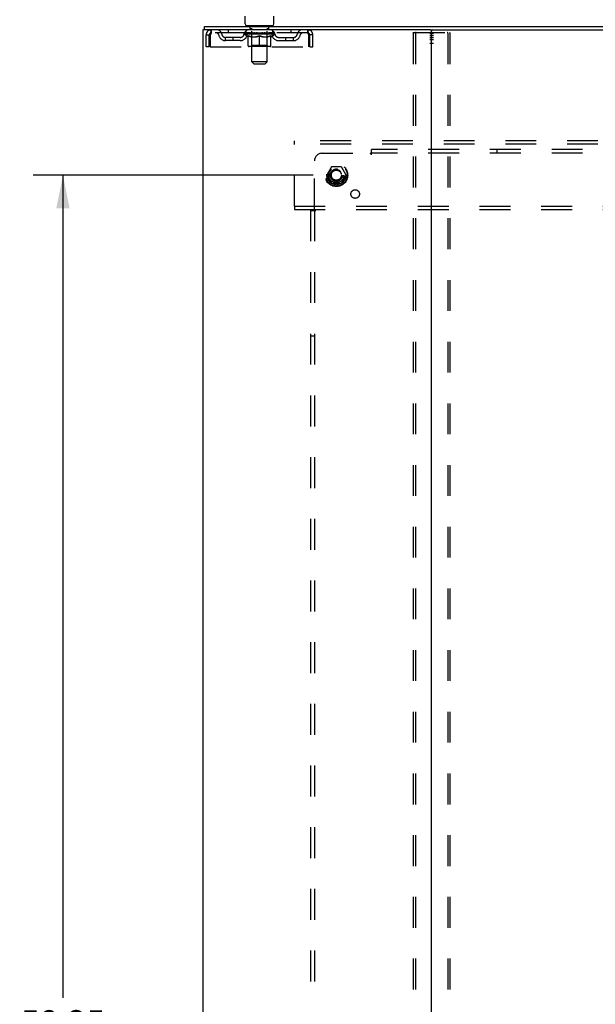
# Model space of a CAD drawing. Header units: inches. Extents: x 0 to 184, y 0 to 119.
# Tile 114 of 116: x 133 to 152, y 47 to 79. Entities that reach past the tile are written whole.
import ezdxf

# ---------------------------------------------------------------- set-up
doc = ezdxf.new("R2010")
doc.units = ezdxf.units.IN
doc.header["$LTSCALE"] = 10.121375
doc.header["$MEASUREMENT"] = 0
doc.linetypes.add('DOT', pattern=[0.2, 0.1, -0.1])
doc.linetypes.add('HIDDEN', pattern=[0.2, 0.1, -0.1])
doc.layers.get('0').update_dxf_attribs({"linetype": 'CONTINUOUS'})
for name, color, linetype in [('DEFAULT_2', 8, 'HIDDEN'), ('DIMENSIONS', 7, 'CONTINUOUS'), ('SUBPANEL', 7, 'CONTINUOUS'), ('WITNESSMARKS', 7, 'CONTINUOUS')]:
    doc.layers.add(name, color=color, linetype=linetype)
doc.styles.get("Standard").update_dxf_attribs({"font": 'arial.ttf'})
doc.dimstyles.new('DIMSTYLE_1', dxfattribs={"dimtxt": 0.811875, "dimasz": 1.0825, "dimexe": 0.09, "dimexo": 0.07, "dimgap": 0.0375, "dimtad": 0, "dimtih": 1, "dimtoh": 1, "dimzin": 4, "dimdsep": 46, "dimtxsty": 'Standard', "dimblk": '_FILLED', "dimblk1": '_FILLED', "dimblk2": '_FILLED', "dimcen": 0.09, "dimadec": 3, "dimazin": 1, "dimtfac": 1, "dimtdec": 3, "dimtofl": 0, "dimtmove": 0, "dimatfit": 3, "dimldrblk": '_FILLED', "dimfxl": 0, "dimtolj": 1, "dimtzin": 4, "dimarcsym": 0})

# ---------------------------------------------------------------- blocks, each defined once
blk = doc.blocks.new('_FILLED')
at = {"color": 0, "linetype": 'ByBlock'}
blk.add_solid([(0, 0), (-1, 0.2), (-1, -0.2)], dxfattribs=at)
blk = doc.blocks.new('*D4')
at = {"layer": 'DIMENSIONS', "color": 2, "linetype": 'Continuous'}
for p, q in [((142.552, 74.077), (133.365, 74.077)), ((134.339, 74.077), (134.339, 47.082)), ((134.339, 15.827), (134.339, 45.458)), ((142.552, 15.827), (133.365, 15.827))]:
    blk.add_line(p, q, dxfattribs=at)
at = {"layer": 'DIMENSIONS', "color": 2, "linetype": 'Continuous', "xscale": 1.0825, "yscale": 1.0825, "zscale": 1.0825}
for p, rotation in [((134.339, 74.077), 90), ((134.339, 15.827), 270)]:
    blk.add_blockref('_FILLED', p, dxfattribs=dict(at, rotation=rotation))
at = {"layer": 'DIMENSIONS', "color": 2, "linetype": 'Continuous', "insert": (134.339, 46.676), "char_height": 0.8119, "width": 2.83704, "attachment_point": 2, "line_spacing_factor": 0.9}
blk.add_mtext('58.25', dxfattribs=at)

msp = doc.modelspace()

# ---------------------------------------------------------------- linework, layer by layer
at = {"color": 7, "linetype": 'Continuous'}
for p, q in [((140.313, 79.042), (140.313, 79.291)), ((141.263, 79.042), (141.263, 79.291)), ((138.986, 78.848), (138.986, 78.952)), ((139.024, 78.848), (138.991, 78.848)), ((140.351, 78.982), (140.351, 78.952)), ((141.226, 78.982), (140.351, 78.982)), ((141.226, 78.982), (141.226, 78.952)), ((146.394, 78.848), (171.724, 78.848))]:
    msp.add_line(p, q, dxfattribs=at)
at = {"color": 3, "linetype": 'Continuous'}
for p, q in [((138.934, 78.848), (138.934, 11.056)), ((138.991, 78.848), (138.934, 78.848)), ((138.986, 78.952), (179.132, 78.952)), ((146.394, 78.848), (139.024, 78.848)), ((146.434, 11.096), (146.434, 78.808))]:
    msp.add_line(p, q, dxfattribs=at)
at = {"color": 7, "linetype": 'Continuous'}
for centre, radius, start, end in [((140.373, 79.042), 0.06, 180, 270), ((141.203, 79.042), 0.06, 270, 360), ((146.474, 78.808), 0.04, 90, 180)]:
    msp.add_arc(centre, radius, start, end, dxfattribs=at)
at = {"color": 3, "linetype": 'Continuous'}
msp.add_arc((146.394, 78.808), 0.04, 0, 90, dxfattribs=at)
at = {"layer": 'DEFAULT_2', "color": 8, "linetype": 'HIDDEN'}
for p, q in [((139.205, 78.848), (139.205, 78.744)), ((139.757, 78.848), (139.757, 78.744)), ((140.351, 78.744), (140.351, 78.848)), ((140.443, 78.982), (140.443, 78.952)), ((140.478, 78.892), (140.478, 78.972)), ((140.548, 78.882), (140.488, 78.882)), ((140.539, 77.792), (140.539, 78.872)), ((141.088, 78.882), (141.029, 78.882)), ((141.037, 77.792), (141.037, 78.872)), ((141.098, 78.892), (141.098, 78.972)), ((141.133, 78.982), (141.133, 78.952)), ((141.226, 78.744), (141.226, 78.848)), ((141.82, 78.848), (141.82, 78.744)), ((142.371, 78.744), (142.371, 78.848)), ((139.038, 78.285), (139.038, 78.681)), ((139.038, 78.681), (139.142, 78.681)), ((139.142, 78.285), (139.142, 78.681)), ((139.172, 78.681), (139.172, 78.285)), ((142.371, 78.744), (139.205, 78.744)), ((139.674, 78.493), (139.674, 78.597)), ((140.157, 78.597), (139.674, 78.597)), ((139.924, 78.493), (139.924, 78.597)), ((140.282, 78.706), (140.282, 78.744)), ((140.41, 78.617), (140.282, 78.706)), ((141.295, 78.706), (140.282, 78.706)), ((140.29, 78.738), (140.29, 78.744)), ((140.297, 78.736), (140.297, 78.738)), ((140.297, 78.736), (141.28, 78.736)), ((140.304, 78.736), (140.304, 78.738)), ((140.305, 78.736), (140.305, 78.738)), ((140.313, 78.738), (140.313, 78.744)), ((140.326, 78.736), (140.326, 78.738)), ((140.327, 78.736), (140.327, 78.738)), ((140.35, 78.738), (140.35, 78.744)), ((140.362, 78.736), (140.362, 78.738)), ((140.364, 78.736), (140.364, 78.738)), ((140.527, 78.738), (140.366, 78.738)), ((140.401, 78.738), (140.401, 78.744)), ((140.402, 78.736), (140.402, 78.738)), ((140.402, 78.736), (140.402, 78.738)), ((140.405, 78.736), (140.405, 78.738)), ((140.41, 78.736), (140.41, 78.738)), ((140.41, 78.617), (140.418, 78.617)), ((140.411, 78.736), (140.411, 78.738)), ((140.413, 78.736), (140.413, 78.738)), ((140.416, 78.736), (140.416, 78.739)), ((140.418, 78.327), (140.418, 78.652)), ((140.419, 78.736), (140.419, 78.738)), ((140.431, 78.736), (140.431, 78.738)), ((140.445, 78.736), (140.445, 78.738)), ((140.446, 78.736), (140.446, 78.74)), ((140.462, 78.736), (140.462, 78.738)), ((140.462, 78.736), (140.462, 78.738)), ((140.463, 78.738), (140.463, 78.744)), ((140.471, 78.736), (140.471, 78.738)), ((140.474, 78.736), (140.474, 78.738)), ((140.482, 78.736), (140.482, 78.738)), ((140.491, 78.736), (140.491, 78.741)), ((140.503, 78.736), (140.503, 78.738)), ((140.505, 78.736), (140.505, 78.738)), ((140.527, 78.736), (140.527, 78.738)), ((140.581, 78.738), (140.531, 78.738)), ((140.532, 78.617), (140.676, 78.617)), ((140.535, 78.738), (140.535, 78.744)), ((140.538, 78.329), (140.538, 78.704)), ((140.541, 78.736), (140.541, 78.738)), ((140.545, 78.736), (140.545, 78.738)), ((140.549, 78.736), (140.549, 78.742)), ((140.553, 78.736), (140.553, 78.738)), ((140.561, 78.736), (140.561, 78.738)), ((140.581, 78.736), (140.581, 78.738)), ((140.641, 78.738), (140.593, 78.738)), ((140.61, 78.736), (140.61, 78.738)), ((140.615, 78.738), (140.615, 78.744)), ((140.618, 78.736), (140.618, 78.738)), ((140.62, 78.736), (140.62, 78.743)), ((140.622, 78.736), (140.622, 78.738)), ((140.628, 78.736), (140.628, 78.738)), ((140.641, 78.736), (140.641, 78.738)), ((140.705, 78.738), (140.661, 78.738)), ((140.672, 78.736), (140.672, 78.738)), ((140.697, 78.738), (140.759, 78.742)), ((140.701, 78.738), (140.701, 78.744)), ((140.701, 78.743), (140.701, 78.744)), ((140.701, 78.738), (140.701, 78.743)), ((140.701, 78.736), (140.701, 78.738)), ((140.704, 78.736), (140.704, 78.738)), ((140.705, 78.736), (140.705, 78.738)), ((140.705, 78.736), (140.705, 78.738)), ((140.733, 78.738), (140.785, 78.738)), ((140.738, 78.736), (140.738, 78.738)), ((140.742, 78.738), (140.742, 78.741)), ((140.759, 78.738), (140.759, 78.742)), ((140.772, 78.736), (140.772, 78.738)), ((140.786, 78.738), (140.786, 78.738)), ((140.786, 78.736), (140.786, 78.738)), ((140.786, 78.736), (140.786, 78.738)), ((140.788, 78.738), (140.788, 78.744)), ((140.788, 78.744), (140.88, 78.738)), ((140.788, 78.297), (140.788, 78.652)), ((140.79, 78.736), (140.79, 78.738)), ((140.79, 78.738), (140.791, 78.738)), ((140.791, 78.736), (140.791, 78.738)), ((140.805, 78.736), (140.805, 78.738)), ((140.805, 78.738), (140.844, 78.738)), ((140.839, 78.736), (140.839, 78.738)), ((140.872, 78.736), (140.872, 78.738)), ((140.872, 78.736), (140.872, 78.738)), ((140.872, 78.738), (140.916, 78.738)), ((140.873, 78.736), (140.873, 78.738)), ((140.876, 78.738), (140.876, 78.744)), ((140.876, 78.743), (140.876, 78.744)), ((140.876, 78.738), (140.876, 78.743)), ((140.876, 78.736), (140.876, 78.738)), ((140.901, 78.617), (141.045, 78.617)), ((140.905, 78.736), (140.905, 78.738)), ((140.936, 78.736), (140.936, 78.738)), ((140.936, 78.738), (140.984, 78.738)), ((140.949, 78.736), (140.949, 78.738)), ((140.955, 78.736), (140.955, 78.738)), ((140.957, 78.736), (140.957, 78.743)), ((140.959, 78.736), (140.959, 78.738)), ((140.962, 78.738), (140.962, 78.744)), ((140.967, 78.736), (140.967, 78.738)), ((140.996, 78.736), (140.996, 78.738)), ((140.996, 78.738), (141.046, 78.738)), ((141.016, 78.736), (141.016, 78.738)), ((141.024, 78.736), (141.024, 78.738)), ((141.028, 78.736), (141.028, 78.742)), ((141.032, 78.736), (141.032, 78.738)), ((141.036, 78.736), (141.036, 78.738)), ((141.038, 78.329), (141.038, 78.704)), ((141.042, 78.738), (141.042, 78.744)), ((141.05, 78.736), (141.05, 78.738)), ((141.05, 78.738), (141.211, 78.738)), ((141.072, 78.736), (141.072, 78.738)), ((141.074, 78.736), (141.074, 78.738)), ((141.086, 78.736), (141.086, 78.741)), ((141.095, 78.736), (141.095, 78.738)), ((141.103, 78.736), (141.103, 78.738)), ((141.106, 78.736), (141.106, 78.738)), ((141.114, 78.738), (141.114, 78.744)), ((141.115, 78.736), (141.115, 78.738)), ((141.115, 78.736), (141.115, 78.738)), ((141.131, 78.736), (141.131, 78.74)), ((141.132, 78.736), (141.132, 78.738)), ((141.146, 78.736), (141.146, 78.738)), ((141.158, 78.736), (141.158, 78.738)), ((141.159, 78.327), (141.159, 78.652)), ((141.159, 78.617), (141.167, 78.617)), ((141.161, 78.736), (141.161, 78.739)), ((141.164, 78.736), (141.164, 78.738)), ((141.166, 78.736), (141.166, 78.738)), ((141.166, 78.736), (141.166, 78.738)), ((141.167, 78.617), (141.295, 78.706)), ((141.172, 78.736), (141.172, 78.738)), ((141.175, 78.736), (141.175, 78.738)), ((141.175, 78.736), (141.175, 78.738)), ((141.176, 78.738), (141.176, 78.744)), ((141.213, 78.736), (141.213, 78.738)), ((141.215, 78.736), (141.215, 78.738)), ((141.227, 78.738), (141.227, 78.744)), ((141.25, 78.736), (141.25, 78.738)), ((141.251, 78.736), (141.251, 78.738)), ((141.264, 78.738), (141.264, 78.744)), ((141.272, 78.736), (141.272, 78.738)), ((141.273, 78.736), (141.273, 78.738)), ((141.28, 78.736), (141.28, 78.738)), ((141.287, 78.738), (141.287, 78.744)), ((141.295, 78.706), (141.295, 78.744)), ((141.42, 78.597), (141.903, 78.597)), ((141.653, 78.493), (141.653, 78.597)), ((141.903, 78.493), (141.903, 78.597)), ((142.404, 78.285), (142.404, 78.681)), ((142.434, 78.285), (142.434, 78.681)), ((142.538, 78.681), (142.434, 78.681)), ((142.538, 78.285), (142.538, 78.681)), ((145.831, 78.734), (145.831, 11.169)), ((145.852, 78.764), (147.017, 78.764)), ((145.904, 78.734), (145.904, 11.169)), ((146.965, 78.734), (146.965, 11.169)), ((147.038, 78.734), (147.038, 11.169)), ((139.142, 78.285), (139.038, 78.285)), ((139.172, 78.285), (142.404, 78.285)), ((140.157, 78.493), (139.674, 78.493)), ((141.129, 78.297), (140.448, 78.297)), ((140.538, 78.329), (140.507, 78.297)), ((141.038, 78.329), (140.538, 78.329)), ((141.038, 78.329), (141.07, 78.297)), ((141.42, 78.493), (141.903, 78.493)), ((142.434, 78.285), (142.538, 78.285)), ((140.599, 77.732), (140.539, 77.792)), ((141.037, 77.792), (140.539, 77.792)), ((140.599, 77.732), (140.977, 77.732)), ((140.977, 77.732), (141.037, 77.792)), ((141.934, 75.098), (141.934, 75.202)), ((176.184, 75.202), (141.934, 75.202)), ((141.934, 73.056), (141.934, 75.098)), ((176.184, 75.098), (141.934, 75.098)), ((143.146, 74.349), (142.992, 74.082)), ((143.464, 74.354), (143.155, 74.354)), ((143.627, 74.082), (143.473, 74.349)), ((142.992, 74.072), (143.146, 73.804)), ((143.473, 73.804), (143.627, 74.072)), ((143.464, 73.799), (143.155, 73.799)), ((141.934, 73.056), (141.934, 72.952)), ((141.934, 73.056), (176.184, 73.056)), ((141.934, 72.952), (176.184, 72.952))]:
    msp.add_line(p, q, dxfattribs=at)
for points in [[(139.205, 78.848), (139.203, 78.847), (139.201, 78.843), (139.198, 78.838), (139.196, 78.831), (139.194, 78.822), (139.191, 78.811), (139.189, 78.799), (139.187, 78.785), (139.184, 78.769), (139.182, 78.753), (139.18, 78.736), (139.177, 78.718), (139.175, 78.699), (139.172, 78.681)], [(142.404, 78.681), (142.402, 78.699), (142.4, 78.718), (142.397, 78.736), (142.395, 78.753), (142.393, 78.769), (142.39, 78.785), (142.388, 78.799), (142.386, 78.811), (142.383, 78.822), (142.381, 78.831), (142.379, 78.838), (142.376, 78.843), (142.374, 78.847), (142.371, 78.848)], [(139.205, 78.744), (139.203, 78.743), (139.201, 78.742), (139.198, 78.74), (139.196, 78.737), (139.194, 78.734), (139.191, 78.73), (139.189, 78.725), (139.187, 78.72), (139.184, 78.714), (139.182, 78.708), (139.18, 78.701), (139.177, 78.695), (139.175, 78.688), (139.172, 78.681)], [(140.538, 78.617), (140.518, 78.621), (140.498, 78.625), (140.479, 78.631), (140.459, 78.637), (140.438, 78.644), (140.418, 78.652)], [(140.418, 78.651), (140.438, 78.643), (140.457, 78.637), (140.476, 78.63), (140.495, 78.625), (140.513, 78.621), (140.532, 78.617)], [(140.788, 78.652), (140.768, 78.644), (140.747, 78.637), (140.727, 78.631), (140.707, 78.625), (140.687, 78.621), (140.668, 78.617)], [(140.676, 78.617), (140.694, 78.621), (140.713, 78.625), (140.731, 78.63), (140.75, 78.636), (140.769, 78.643), (140.788, 78.651)], [(140.909, 78.617), (140.889, 78.621), (140.869, 78.625), (140.849, 78.631), (140.829, 78.637), (140.809, 78.644), (140.788, 78.652)], [(140.788, 78.651), (140.808, 78.643), (140.827, 78.636), (140.846, 78.63), (140.864, 78.625), (140.883, 78.621), (140.901, 78.617)], [(141.159, 78.652), (141.138, 78.644), (141.118, 78.637), (141.098, 78.63), (141.078, 78.625), (141.059, 78.621), (141.039, 78.617)], [(141.045, 78.617), (141.064, 78.621), (141.083, 78.625), (141.101, 78.631), (141.12, 78.637), (141.14, 78.643), (141.159, 78.651)], [(142.404, 78.681), (142.402, 78.688), (142.4, 78.695), (142.397, 78.701), (142.395, 78.708), (142.393, 78.714), (142.39, 78.72), (142.388, 78.725), (142.386, 78.73), (142.383, 78.734), (142.381, 78.737), (142.379, 78.74), (142.376, 78.742), (142.374, 78.743), (142.371, 78.744)], [(145.831, 78.734), (145.831, 78.742), (145.833, 78.749), (145.837, 78.755), (145.841, 78.76), (145.846, 78.763), (145.852, 78.764)], [(145.925, 78.764), (145.92, 78.763), (145.915, 78.76), (145.91, 78.755), (145.907, 78.749), (145.905, 78.742), (145.904, 78.734)], [(146.965, 78.734), (146.964, 78.742), (146.962, 78.749), (146.959, 78.755), (146.954, 78.76), (146.949, 78.763), (146.944, 78.764)], [(147.017, 78.764), (147.023, 78.763), (147.028, 78.76), (147.032, 78.755), (147.035, 78.749), (147.038, 78.742), (147.038, 78.734)]]:
    msp.add_lwpolyline(points, dxfattribs=at)
for radius in [0.372, 0.356, 0.312, 0.204, 0.188, 0.183, 0.165]:
    msp.add_circle((143.309, 74.077), radius, dxfattribs=at)
at = {"layer": 'DEFAULT_2', "color": 8, "linetype": 'DOT'}
msp.add_circle((143.309, 74.077), 0.17, dxfattribs=at)
at = {"layer": 'DEFAULT_2', "color": 8, "linetype": 'HIDDEN'}
for centre, radius, start, end in [((139.205, 78.681), 0.167, 90, 180), ((139.385, 78.681), 0.167, 8.0716, 90), ((140.446, 78.681), 0.167, 90, 171.9284), ((140.468, 78.972), 0.01, 0, 90), ((140.488, 78.892), 0.01, 180, 270), ((140.529, 78.872), 0.01, 0, 90), ((141.047, 78.872), 0.01, 90, 180), ((141.088, 78.892), 0.01, 270, 360), ((141.108, 78.972), 0.01, 90, 180), ((141.131, 78.681), 0.167, 8.0716, 90), ((142.192, 78.681), 0.167, 90, 171.9284), ((142.371, 78.681), 0.167, 0, 90), ((139.205, 78.681), 0.063, 90, 180), ((139.385, 78.681), 0.0625, 7.9863, 90), ((139.674, 78.722), 0.229, 187.9863, 270), ((139.674, 78.722), 0.125, 188.0716, 270), ((140.157, 78.722), 0.125, 270, 351.9284), ((140.157, 78.722), 0.229, 270, 352.0137), ((140.446, 78.681), 0.0625, 90, 172.0137), ((140.507, 78.704), 0.0318, 0, 90), ((141.07, 78.704), 0.0318, 90, 180), ((141.131, 78.681), 0.0625, 7.9863, 90), ((141.42, 78.722), 0.229, 187.9863, 270), ((141.42, 78.722), 0.125, 188.0716, 270), ((141.903, 78.722), 0.125, 270, 351.9284), ((141.903, 78.722), 0.229, 270, 352.0137), ((142.192, 78.681), 0.0625, 90, 172.0137), ((142.371, 78.681), 0.063, 0, 90), ((140.448, 78.327), 0.0296, 180, 270), ((141.129, 78.327), 0.0296, 270, 360), ((143.155, 74.344), 0.01, 90.0124, 149.9892), ((143.464, 74.344), 0.01, 30.012, 89.9887), ((143.001, 74.077), 0.01, 150.0127, 209.9883), ((143.618, 74.077), 0.01, 330.0127, 29.9883), ((143.155, 73.809), 0.01, 210.012, 269.9887), ((143.464, 73.809), 0.01, 270.0124, 329.9892)]:
    msp.add_arc(centre, radius, start, end, dxfattribs=at)
for centre, major_axis, ratio, start_param, end_param in [((140.788, 78.744), (0.506, 0.005), 0.05963, 2.96643, 3.140963), ((140.266, 78.734), (0.158, 0), 0.060556, 0.430652, 1.470503), ((140.788, 78.744), (0.506, 0), 0.060556, -3.141593, -2.96706), ((140.266, 78.729), (0.158, 0.002), 0.05963, 1.376596, 1.469874), ((140.788, 78.744), (0.506, 0.011), 0.05688, 2.791345, 2.965878), ((140.247, 78.734), (0.158, 0.002), 0.05963, 0.25549, 1.295341), ((140.302, 78.734), (0.158, -0.002), 0.05963, 0.605815, 1.645666), ((140.788, 78.744), (0.506, -0.005), 0.05963, -2.96643, -2.791898), ((140.302, 78.729), (0.158, 0), 0.060556, 1.551758, 1.645036), ((140.247, 78.729), (0.158, 0.003), 0.05688, 1.20151, 1.294789), ((140.303, 78.731), (0.131, 0.001), 0.05963, 1.065228, 1.614276), ((140.287, 78.731), (0.131, 0.003), 0.05688, 0.890143, 1.43919), ((140.333, 78.731), (0.131, 0), 0.060556, 1.240391, 1.789438), ((140.788, 78.744), (0.506, 0.015), 0.052395, 2.616403, 2.790936), ((140.244, 78.734), (0.158, 0.003), 0.05688, 0.080405, 1.120256), ((140.352, 78.734), (0.158, -0.003), 0.05688, 0.7809, 1.820751), ((140.788, 78.744), (0.506, -0.011), 0.05688, -2.791345, -2.616812), ((140.352, 78.729), (0.158, -0.002), 0.05963, 1.72692, 1.820198), ((140.244, 78.729), (0.158, 0.005), 0.052395, 1.026568, 1.119847), ((140.286, 78.731), (0.131, 0.004), 0.052395, 0.715201, 1.264248), ((140.378, 78.731), (0.131, -0.001), 0.05963, 1.415553, 1.9646), ((140.788, 78.744), (0.506, 0.02), 0.046319, 2.441654, 2.616187), ((140.415, 78.734), (0.158, -0.005), 0.052395, 0.955842, 1.995693), ((140.258, 78.734), (0.158, 0.005), 0.052395, -0.094537, 0.945314), ((140.788, 78.744), (0.506, -0.015), 0.052395, -2.616403, -2.44187), ((140.415, 78.729), (0.158, -0.003), 0.05688, 1.902006, 1.995284), ((140.258, 78.729), (0.158, 0.006), 0.046319, 0.851819, 0.945098), ((140.301, 78.731), (0.131, 0.005), 0.046319, 0.540452, 1.089499), ((140.434, 78.731), (0.131, -0.003), 0.05688, 1.590638, 2.139686), ((140.788, 78.744), (0.506, 0.024), 0.038841, 2.267123, 2.441656), ((140.49, 78.734), (0.158, -0.006), 0.046319, 1.130591, 2.170442), ((140.287, 78.734), (0.158, 0.006), 0.046319, -0.269286, 0.770565), ((140.788, 78.744), (0.506, -0.02), 0.046319, -2.441654, -2.267121), ((140.49, 78.729), (0.158, -0.005), 0.052395, 2.076947, 2.170226), ((140.287, 78.729), (0.158, 0.007), 0.038841, 0.677289, 0.770567), ((140.331, 78.731), (0.131, 0.006), 0.038841, 0.365921, 0.914969), ((140.502, 78.731), (0.131, -0.004), 0.052395, 1.76558, 2.314627), ((140.788, 78.744), (0.506, 0.027), 0.030195, 2.09281, 2.267343), ((140.574, 78.734), (0.158, -0.007), 0.038841, 1.305122, 2.344973), ((140.788, 78.744), (0.506, -0.024), 0.038841, -2.267123, -2.092591), ((140.332, 78.734), (0.158, 0.007), 0.038841, -0.443817, 0.596034), ((140.574, 78.729), (0.158, -0.006), 0.046319, 2.251696, 2.344975), ((140.332, 78.729), (0.158, 0.008), 0.030195, 0.502975, 0.596254), ((140.374, 78.731), (0.131, 0.007), 0.030195, 0.191608, 0.740655), ((140.578, 78.731), (0.131, -0.005), 0.046319, 1.940329, 2.489376), ((140.391, 78.734), (0.158, 0.008), 0.030195, -0.61813, 0.421721), ((140.788, 78.744), (0.506, 0.029), 0.020645, 1.918687, 2.09322), ((140.664, 78.734), (0.158, -0.008), 0.030195, 1.479435, 2.519286), ((140.788, 78.744), (0.506, -0.027), 0.030195, -2.09281, -1.918277), ((140.664, 78.729), (0.158, -0.007), 0.038841, 2.426227, 2.519505), ((140.391, 78.729), (0.158, 0.009), 0.020645, 0.328852, 0.422131), ((140.43, 78.731), (0.131, 0.007), 0.020645, 0.017485, 0.566532), ((140.661, 78.731), (0.131, -0.006), 0.038841, 2.11486, 2.663907), ((140.462, 78.734), (0.158, 0.009), 0.020645, -0.792253, 0.247598), ((140.788, 78.744), (0.506, 0.03), 0.010478, 1.744704, 1.919237), ((140.758, 78.734), (0.158, -0.009), 0.020645, 1.653558, 2.693409), ((140.788, 78.744), (0.506, -0.029), 0.020645, -1.918687, -1.744154), ((140.758, 78.729), (0.158, -0.008), 0.030195, 2.60054, 2.693819), ((140.462, 78.729), (0.158, 0.009), 0.010478, 0.154869, 0.248148), ((140.497, 78.731), (0.131, 0.008), 0.010478, 6.126688, 6.675735), ((140.748, 78.731), (0.131, -0.007), 0.030195, 2.289173, 2.83822), ((140.543, 78.734), (0.158, 0.009), 0.010478, -0.966236, -0.000846), ((140.853, 78.734), (0.158, -0.009), 0.010478, 1.827541, 2.867392), ((140.788, 78.744), (0.506, -0.03), 0.010478, -1.744704, -1.570171), ((140.853, 78.729), (0.158, -0.009), 0.020645, 2.774664, 2.867942), ((140.835, 78.731), (0.131, -0.007), 0.020645, 2.463296, 3.012344), ((140.724, 78.734), (0.158, 0.009), 0.010478, 0.274201, 1.314052), ((140.655, 78.731), (0.131, 0.008), 0.010478, -0.000298, 0.504314), ((140.631, 78.729), (0.158, 0.009), 0.010478, 0.192946, 0.399283), ((140.788, 78.744), (0.506, 0.03), 0.010478, -1.578586, -1.396888), ((140.946, 78.729), (0.158, -0.009), 0.010478, 2.948646, 3.041925), ((140.922, 78.731), (0.131, -0.008), 0.010478, 2.637279, 3.142076), ((140.819, 78.734), (0.158, 0.009), 0.020645, 0.448184, 1.488034), ((140.741, 78.731), (0.131, 0.007), 0.020645, 0.129249, 0.678296), ((140.724, 78.729), (0.158, 0.009), 0.020645, 0.273651, 0.366929), ((140.788, 78.744), (0.506, 0.029), 0.020645, -1.397439, -1.222906), ((140.788, 78.744), (0.506, -0.03), 0.010478, 1.222355, 1.396888), ((141.034, 78.734), (0.158, -0.009), 0.010478, -3.140747, -2.175357), ((140.913, 78.734), (0.158, 0.008), 0.030195, 0.622307, 1.662158), ((140.829, 78.731), (0.131, 0.007), 0.030195, 0.303372, 0.852419), ((141.08, 78.731), (0.131, -0.008), 0.010478, 2.749043, 3.29809), ((141.115, 78.734), (0.158, -0.009), 0.020645, 2.893995, 3.933846), ((140.819, 78.729), (0.158, 0.008), 0.030195, 0.447774, 0.541052), ((141.115, 78.729), (0.158, -0.009), 0.010478, 2.893445, 2.986723), ((141.003, 78.734), (0.158, 0.007), 0.038841, 0.79662, 1.836471), ((140.788, 78.744), (0.506, 0.027), 0.030195, -1.223315, -1.048783), ((140.788, 78.744), (0.506, -0.029), 0.020645, 1.048373, 1.222906), ((140.916, 78.731), (0.131, 0.006), 0.038841, 0.477686, 1.026733), ((141.147, 78.731), (0.131, -0.007), 0.020645, 2.57506, 3.124108), ((141.186, 78.734), (0.158, -0.008), 0.030195, 2.719872, 3.759723), ((141.087, 78.734), (0.158, 0.006), 0.046319, 0.971151, 2.011002), ((140.913, 78.729), (0.158, 0.007), 0.038841, 0.622087, 0.715366), ((141.186, 78.729), (0.158, -0.009), 0.020645, 2.719462, 2.812741), ((140.788, 78.744), (0.506, 0.024), 0.038841, -1.049002, -0.874469), ((140.788, 78.744), (0.506, -0.027), 0.030195, 0.87425, 1.048783), ((140.999, 78.731), (0.131, 0.005), 0.046319, 0.652216, 1.201263), ((141.162, 78.734), (0.158, 0.005), 0.052395, 1.1459, 2.185751), ((141.203, 78.731), (0.131, -0.007), 0.030195, 2.400937, 2.949985), ((141.245, 78.734), (0.158, -0.007), 0.038841, 2.545558, 3.585409), ((141.075, 78.731), (0.131, 0.004), 0.052395, 0.826965, 1.376012), ((141.003, 78.729), (0.158, 0.006), 0.046319, 0.796618, 0.889896), ((141.245, 78.729), (0.158, -0.008), 0.030195, 2.545339, 2.638617), ((141.225, 78.734), (0.158, 0.003), 0.05688, 1.320842, 2.360692), ((140.788, 78.744), (0.506, 0.02), 0.046319, -0.874471, -0.699939), ((140.788, 78.744), (0.506, -0.024), 0.038841, 0.699936, 0.874469), ((141.29, 78.734), (0.158, -0.006), 0.046319, 2.371028, 3.410879), ((141.246, 78.731), (0.131, -0.006), 0.038841, 2.226624, 2.775671), ((141.275, 78.734), (0.158, 0.002), 0.05963, 1.495927, 2.535778), ((141.143, 78.731), (0.131, 0.003), 0.05688, 1.001907, 1.550954), ((141.319, 78.734), (0.158, -0.005), 0.052395, 2.196279, 3.23613), ((141.276, 78.731), (0.131, -0.005), 0.046319, 2.052093, 2.601141), ((141.087, 78.729), (0.158, 0.005), 0.052395, 0.971367, 1.064645), ((141.29, 78.729), (0.158, -0.007), 0.038841, 2.371026, 2.464304), ((141.311, 78.734), (0.158, 0), 0.060556, 1.671089, 2.71094), ((141.333, 78.734), (0.158, -0.003), 0.05688, 2.021337, 3.061188), ((140.788, 78.744), (0.506, 0.015), 0.052395, -0.699723, -0.52519), ((140.788, 78.744), (0.506, -0.02), 0.046319, 0.525406, 0.699939), ((141.33, 78.734), (0.158, -0.002), 0.05963, 1.846251, 2.886102), ((141.199, 78.731), (0.131, 0.001), 0.05963, 1.176993, 1.72604), ((141.291, 78.731), (0.131, -0.004), 0.052395, 1.877344, 2.426392), ((141.244, 78.731), (0.131, 0), 0.060556, 1.352155, 1.901202), ((141.29, 78.731), (0.131, -0.003), 0.05688, 1.702402, 2.25145), ((141.274, 78.731), (0.131, -0.001), 0.05963, 1.527317, 2.076364), ((141.162, 78.729), (0.158, 0.003), 0.05688, 1.146309, 1.239587), ((141.319, 78.729), (0.158, -0.006), 0.046319, 2.196495, 2.289773), ((140.788, 78.744), (0.506, 0.011), 0.05688, -0.524781, -0.350248), ((140.788, 78.744), (0.506, -0.015), 0.052395, 0.350657, 0.52519), ((141.225, 78.729), (0.158, 0.002), 0.05963, 1.321394, 1.414673), ((141.333, 78.729), (0.158, -0.005), 0.052395, 2.021746, 2.115024), ((140.788, 78.744), (0.506, 0.005), 0.05963, -0.349695, -0.175162), ((140.788, 78.744), (0.506, -0.011), 0.05688, 0.175715, 0.350248), ((141.275, 78.729), (0.158, 0), 0.060556, 1.496556, 1.589835), ((141.33, 78.729), (0.158, -0.003), 0.05688, 1.846804, 1.940083), ((141.311, 78.729), (0.158, -0.002), 0.05963, 1.671719, 1.764997), ((140.788, 78.744), (0.506, 0), 0.060556, -0.174533, 0), ((140.788, 78.744), (0.506, -0.005), 0.05963, 0.000629, 0.175162)]:
    msp.add_ellipse(centre, major_axis=major_axis, ratio=ratio, start_param=start_param, end_param=end_param, dxfattribs=at)
at = {"layer": 'SUBPANEL', "color": 8, "linetype": 'HIDDEN'}
for p, q in [((142.841, 74.795), (144.43, 74.795)), ((144.449, 74.814), (144.442, 74.808)), ((144.466, 74.754), (144.466, 74.92)), ((173.653, 74.92), (144.466, 74.92)), ((173.653, 74.795), (144.466, 74.795)), ((148.591, 74.795), (148.591, 74.92)), ((142.591, 72.956), (142.591, 74.545)), ((142.466, 72.92), (142.466, 16.983)), ((142.466, 72.92), (142.632, 72.92)), ((142.591, 72.92), (142.591, 16.983)), ((142.591, 68.795), (142.466, 68.795))]:
    msp.add_line(p, q, dxfattribs=at)
for points in [[(144.442, 74.808), (144.44, 74.806), (144.438, 74.804), (144.437, 74.802), (144.435, 74.8), (144.433, 74.798), (144.432, 74.797), (144.43, 74.795)], [(144.443, 74.776), (144.441, 74.781), (144.439, 74.783), (144.438, 74.785), (144.436, 74.788), (144.435, 74.79), (144.433, 74.792), (144.432, 74.794), (144.43, 74.795)], [(144.466, 74.754), (144.464, 74.755), (144.462, 74.756), (144.461, 74.757), (144.459, 74.758), (144.457, 74.759), (144.456, 74.76), (144.454, 74.761), (144.453, 74.763), (144.451, 74.764), (144.45, 74.766), (144.449, 74.768), (144.447, 74.77), (144.446, 74.772), (144.445, 74.774), (144.443, 74.776)], [(144.466, 74.834), (144.464, 74.832), (144.463, 74.83), (144.461, 74.828), (144.459, 74.826), (144.458, 74.824), (144.456, 74.822), (144.455, 74.82), (144.453, 74.819), (144.452, 74.817), (144.45, 74.816), (144.449, 74.814)], [(142.552, 72.92), (142.554, 72.922), (142.556, 72.923), (142.558, 72.925), (142.56, 72.927), (142.562, 72.928), (142.564, 72.93), (142.566, 72.931), (142.567, 72.933), (142.569, 72.934), (142.57, 72.936), (142.572, 72.937)], [(142.572, 72.937), (142.578, 72.944), (142.58, 72.946), (142.582, 72.948), (142.584, 72.949), (142.586, 72.951), (142.588, 72.953), (142.589, 72.954), (142.591, 72.956)], [(142.605, 72.946), (142.603, 72.947), (142.601, 72.948), (142.598, 72.95), (142.596, 72.951), (142.594, 72.953), (142.592, 72.954), (142.591, 72.956)], [(142.632, 72.92), (142.631, 72.922), (142.63, 72.924), (142.629, 72.925), (142.628, 72.927), (142.627, 72.929), (142.626, 72.93), (142.625, 72.932), (142.623, 72.933), (142.622, 72.935), (142.62, 72.936), (142.618, 72.937), (142.616, 72.939), (142.614, 72.94), (142.612, 72.941), (142.61, 72.943), (142.605, 72.946)]]:
    msp.add_lwpolyline(points, dxfattribs=at)
for centre, radius in [((143.309, 74.077), 0.25), ((143.928, 73.458), 0.141)]:
    msp.add_circle(centre, radius, dxfattribs=at)
msp.add_arc((142.841, 74.545), 0.25, 90, 180, dxfattribs=at)
at = {"layer": 'WITNESSMARKS', "color": 40, "linetype": 'Continuous'}
for p, q in [((146.372, 78.723), (146.497, 78.723)), ((146.372, 78.66), (146.497, 78.66)), ((146.372, 78.598), (146.497, 78.598)), ((146.372, 78.535), (146.497, 78.535)), ((146.372, 78.41), (146.497, 78.41))]:
    msp.add_line(p, q, dxfattribs=at)

# ---------------------------------------------------------------- dimensions: what is measured, and where the dimension line sits
at = {"layer": 'DIMENSIONS', "color": 2, "linetype": 'Continuous'}
dim = msp.add_linear_dim(base=(134.339, 74.077), p1=(142.622, 15.827), p2=(142.622, 74.077), angle=90, dimstyle='DIMSTYLE_1', dxfattribs=at)
dim.commit()
dim.dimension.update_dxf_attribs({"geometry": '*D4', "text_midpoint": (134.339, 46.265), "dimtype": 160})

doc.saveas('drawing.dxf')
